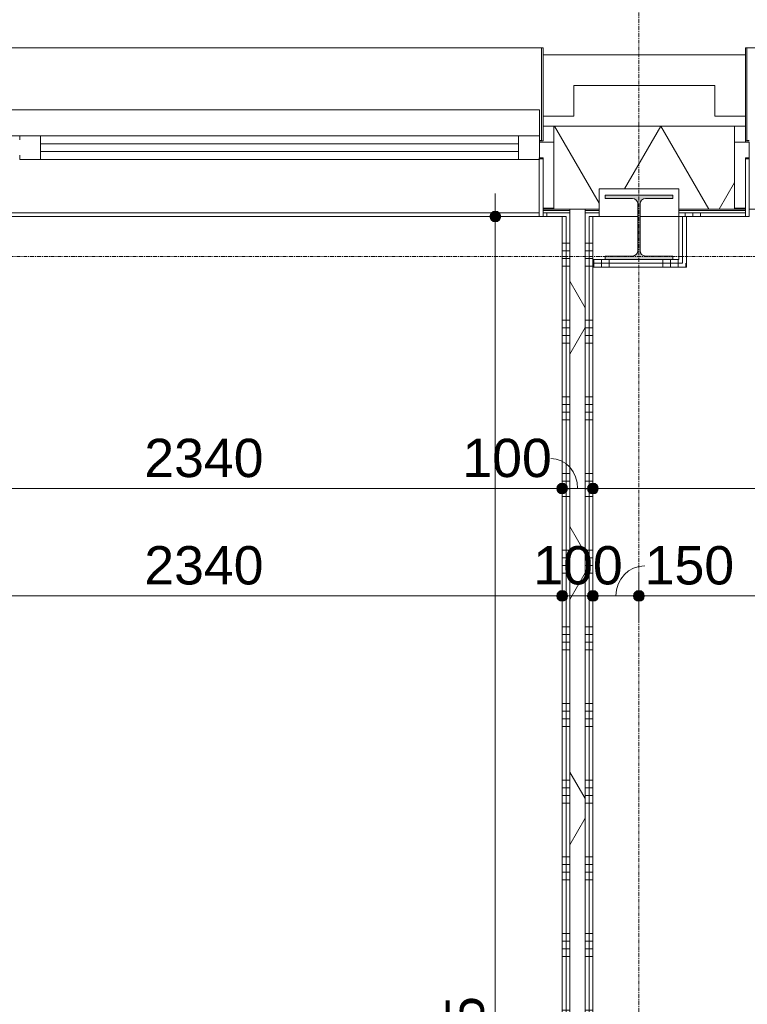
# Model space of a CAD drawing. Header units: millimetres. Extents: x 23523 to 72739, y 19604 to 59318.
# Tile 17 of 44: x 30409 to 32781, y 46162 to 49372. Entities that reach past the tile are written whole.
import ezdxf

# ---------------------------------------------------------------- set-up
doc = ezdxf.new("R2010")
doc.units = ezdxf.units.MM
doc.linetypes.add('stramien', pattern=[22.225, 12.7, -3.175, 3.175, -3.175])
doc.layers.add('00_Algemeen', color=7, linetype='Continuous', lineweight=9, true_color=0x00a600)
for name, color, linetype, lineweight in [('00_Algemeen-50', 7, 'Continuous', 9), ('22_Metselwerk', 7, 'Continuous', 18), ('25_Metaalconstructiewerk', 7, 'Continuous', 9), ('30_Kozijnen-ramen-deuren', 7, 'Continuous', 9), ('42_Dekvloeren en vloersystemen', 7, 'Continuous', 9)]:
    doc.layers.add(name, color=color, linetype=linetype, lineweight=lineweight)
doc.styles.add('Arial', font='arial.ttf', dxfattribs={"height": 125})
doc.dimstyles.new('00_AEE_maatvoering_2_5mm', dxfattribs={"dimscale": 304.8, "dimtxt": 127.532425, "dimasz": 0.459318, "dimexe": 0.246063, "dimexo": 0.0625, "dimgap": 0, "dimtad": 1, "dimdec": 0, "dimzin": 0, "dimdsep": 46, "dimtxsty": 'Arial', "dimblk1": 'DOTSMALL', "dimblk2": 'DOTSMALL', "dimsah": 1, "dimcen": 0.09, "dimdle": 0.246063, "dimazin": 0, "dimtfac": 1, "dimtdec": 4, "dimtix": 1, "dimtmove": 0, "dimatfit": 3, "dimfxl": 0.246063, "dimfxlon": 1, "dimtvp": 1, "dimtolj": 1, "dimtzin": 0, "dimarcsym": 2})
doc.dimstyles.new('00_AEE_maatvoering_2_5mm_1', dxfattribs={"dimscale": 304.8, "dimtxt": 127.532425, "dimasz": 0.459318, "dimexe": 0.246063, "dimexo": 0.0625, "dimgap": 0, "dimtad": 1, "dimdec": 0, "dimzin": 0, "dimdsep": 46, "dimtxsty": 'Arial', "dimblk1": 'DOTSMALL', "dimblk2": 'DOTSMALL', "dimsah": 1, "dimcen": 0.09, "dimdle": 0.246063, "dimazin": 0, "dimtfac": 1, "dimtdec": 4, "dimtix": 1, "dimtmove": 1, "dimatfit": 3, "dimfxl": 0.246063, "dimfxlon": 1, "dimtvp": 1, "dimtolj": 1, "dimtzin": 0, "dimarcsym": 2})
pattern_1 = [(1e-13, (32177.54, 45892.5), (-4e-13, 250), []), (1e-13, (32177.54, 45867.5), (-4e-13, 250), []), (1e-13, (32177.54, 45842.5), (-4e-13, 250), []), (1e-13, (32177.54, 45817.5), (-4e-13, 250), [])]
pattern_2 = [(270, (32330, 48590), (250, 2e-14), []), (270, (32305, 48590), (250, 2e-14), []), (270, (32280, 48590), (250, 2e-14), []), (270, (32255, 48590), (250, 2e-14), [])]

# ---------------------------------------------------------------- blocks, each defined once
blk = doc.blocks.new('Direct Shape - 2410-10368 v1 - IFC-model constructie _zonder onderbouw_ _MM21228_-1202449-02 tweede verdieping - B')
at = {"layer": '25_Metaalconstructiewerk'}
blk.add_hatch(color=256, dxfattribs=at).paths.add_polyline_path([(37910, 48590), (37910, 48601), (37821.5, 48601), (37808.8, 48606.3), (37803.5, 48619), (37803.5, 48771), (37808.8, 48783.7), (37821.5, 48789), (37910, 48789), (37910, 48800), (37690, 48800), (37690, 48789), (37778.5, 48789), (37791.2, 48783.7), (37796.5, 48771), (37796.5, 48619), (37791.2, 48606.3), (37778.5, 48601), (37690, 48601), (37690, 48590)])
for p, q in [((37910, 48800), (37690, 48800)), ((37690, 48800), (37690, 48789)), ((37910, 48789), (37910, 48800)), ((37690, 48789), (37778.5, 48789)), ((37796.5, 48771), (37796.5, 48619)), ((37803.5, 48619), (37803.5, 48771)), ((37821.5, 48789), (37910, 48789)), ((37778.5, 48601), (37690, 48601)), ((37690, 48601), (37690, 48590)), ((37910, 48601), (37821.5, 48601)), ((37910, 48590), (37910, 48601)), ((37690, 48590), (37910, 48590))]:
    blk.add_line(p, q, dxfattribs=at)
for centre, start, end in [((37778.5, 48771), 0, 90), ((37821.5, 48771), 90, 180), ((37778.5, 48619), 270, 0), ((37821.5, 48619), 180, 270)]:
    blk.add_arc(centre, 18, start, end, dxfattribs=at)
blk = doc.blocks.new('Direct Shape - NLRS_28_SC_TLB_kolom HEA_gen_AT_kolom_gen_HEA220_800336-1202450-02 tweede verdieping - B')
blk.add_blockref('Direct Shape - 2410-10368 v1 - IFC-model constructie _zonder onderbouw_ _MM21228_-1202449-02 tweede verdieping - B', (0, 0))
blk = doc.blocks.new('2410-10368 v1 - IFC-model constructie _zonder onderbouw_ _MM21228__ifc-1-02 tweede verdieping - B')
at = {"layer": '25_Metaalconstructiewerk', "lineweight": 9}
blk.add_blockref('Direct Shape - NLRS_28_SC_TLB_kolom HEA_gen_AT_kolom_gen_HEA220_800336-1202450-02 tweede verdieping - B', (0, 0), dxfattribs=at)
blk = doc.blocks.new('System Panel - 31_AEE_glas-5652274-02 tweede verdieping - B')
at = {"layer": '30_Kozijnen-ramen-deuren'}
for p, q in [((779, 12.5), (-779, 12.5)), ((-779, 12.5), (-779, -12.5)), ((779, -12.5), (779, 12.5)), ((-779, -12.5), (779, -12.5))]:
    blk.add_line(p, q, dxfattribs=at)
blk = doc.blocks.new('Rectangular Mullion - 21_AEE_aluminium_BxD_68x77mm-5675305-02 tweede verdieping - B')
at = {"layer": '30_Kozijnen-ramen-deuren'}
for p, q in [((-68, 38.5), (-68, -38.5)), ((0, -38.5), (0, 38.5)), ((-68, -38.5), (0, -38.5))]:
    blk.add_line(p, q, dxfattribs=at)
blk = doc.blocks.new('Rectangular Mullion - 21_AEE_aluminium_BxD_68x77mm-3659260-02 tweede verdieping - B')
at = {"layer": '30_Kozijnen-ramen-deuren'}
for p, q in [((-34, -38.5), (-34, 38.5)), ((34, 38.5), (34, 25)), ((34, -25), (34, -38.5)), ((34, -38.5), (-34, -38.5))]:
    blk.add_line(p, q, dxfattribs=at)
blk = doc.blocks.new('41_AEE_SA_Lekdorpel_40mm overstek - Lekdorpel-6559035-02 tweede verdieping - B')
at = {"layer": '30_Kozijnen-ramen-deuren'}
for p, q in [((-1620, 200), (-1620, 280.5)), ((-1608.1, 280.5), (-1620, 280.5)), ((-1615, -13.4), (-1615, 279.5)), ((-1615, 279.5), (-1608.1, 279.5)), ((1620, 280.5), (1608.1, 280.5)), ((1608.1, 279.5), (1615, 279.5)), ((1615, 279.5), (1615, -13.4)), ((1620, 280.5), (1620, 200)), ((1620, 0), (1620, -13.4)), ((-1620, -13.4), (-1620, 0)), ((-1620, -13.4), (-1620, -22.5)), ((-1620, -22.5), (-1615, -22.5)), ((-1615, -13.4), (-1615, -22.5)), ((-1615, -22.5), (1615, -22.5)), ((1615, -22.5), (1615, -13.4)), ((1615, -22.5), (1620, -22.5)), ((1620, -22.5), (1620, -13.4))]:
    blk.add_line(p, q, dxfattribs=at)
blk = doc.blocks.new('AEE_SA_Dagkant_interieur - Dagkant Interieur-6559036-02 tweede verdieping - B')
at = {"layer": '30_Kozijnen-ramen-deuren', "lineweight": 18}
for p, q in [((-1607.6, 527), (-1620.1, 527)), ((-1620.1, 527), (-1620.1, 335.6)), ((-1607.6, 335.6), (-1607.6, 527)), ((1620.1, 527), (1607.6, 527)), ((1607.6, 527), (1607.6, 335.6)), ((1620.1, 335.6), (1620.1, 527)), ((-1620.1, 335.6), (-1607.6, 335.6)), ((1607.6, 335.6), (1620.1, 335.6))]:
    blk.add_line(p, q, dxfattribs=at)
blk = doc.blocks.new('31_AEE_SA_Stelkozijn - Specials A-8332524-02 tweede verdieping - B')
at = {"layer": '30_Kozijnen-ramen-deuren', "lineweight": 18}
for p, q in [((-960.1, 502.5), (-995, 502.5)), ((-995, 502.5), (-995, 284.5)), ((-960.1, 338.5), (-960.1, 502.5)), ((995, 502.5), (960.1, 502.5)), ((960.1, 502.5), (960.1, 338.5)), ((995, 284.5), (995, 502.5)), ((-948.1, 338.5), (-960.1, 338.5)), ((-948.1, 284.5), (-948.1, 338.5)), ((960.1, 338.5), (948.1, 338.5)), ((948.1, 338.5), (948.1, 284.5)), ((-995, 284.5), (-948.1, 284.5)), ((948.1, 284.5), (995, 284.5))]:
    blk.add_line(p, q, dxfattribs=at)
at = {"layer": '30_Kozijnen-ramen-deuren'}
blk.add_line((-947.6, 502.5), (947.6, 502.5), dxfattribs=at)
blk = doc.blocks.new('41_AEE_SA_Lekdorpel_40mm overstek - Lekdorpel-8332526-02 tweede verdieping - B')
at = {"layer": '30_Kozijnen-ramen-deuren'}
for p, q in [((-960, 200), (-960, 280.5)), ((-947.9, 280.5), (-960, 280.5)), ((-955, -13.4), (-955, 279.5)), ((-955, 279.5), (-947.9, 279.5)), ((960, 280.5), (947.6, 280.5)), ((947.6, 279.5), (955, 279.5)), ((955, 279.5), (955, -13.4)), ((960, 280.5), (960, 200)), ((960, 0), (960, -13.4)), ((-960, -13.4), (-960, 0)), ((-960, -13.4), (-960, -22.5)), ((-960, -22.5), (-955, -22.5)), ((-955, -13.4), (-955, -22.5)), ((-955, -22.5), (955, -22.5)), ((955, -22.5), (955, -13.4)), ((955, -22.5), (960, -22.5)), ((960, -22.5), (960, -13.4))]:
    blk.add_line(p, q, dxfattribs=at)
blk = doc.blocks.new('AEE_SA_Dagkant_interieur - Dagkant Interieur-8332527-02 tweede verdieping - B')
at = {"layer": '30_Kozijnen-ramen-deuren', "lineweight": 18}
for p, q in [((-947.6, 527), (-960.1, 527)), ((-960.1, 527), (-960.1, 335.6)), ((-947.6, 335.6), (-947.6, 527)), ((960.1, 527), (947.6, 527)), ((947.6, 527), (947.6, 335.6)), ((960.1, 335.6), (960.1, 527)), ((-960.1, 335.6), (-947.6, 335.6)), ((947.6, 335.6), (960.1, 335.6))]:
    blk.add_line(p, q, dxfattribs=at)
blk = doc.blocks.new('AEE_Zonnescherm9 - AEE_Zonnescherm-6441942-02 tweede verdieping - B')
at = {"layer": '30_Kozijnen-ramen-deuren'}
for p, q in [((23459.3, 54490.2), (26675.5, 54490.2)), ((23459.3, 54490.2), (23459.3, 54405.2)), ((26675.5, 54490.2), (26675.5, 54405.2)), ((26675.5, 54405.2), (23459.3, 54405.2))]:
    blk.add_line(p, q, dxfattribs=at)
blk = doc.blocks.new('DIMBLOCK18-02 tweede verdieping - B')
at = {"layer": '00_Algemeen-50', "transparency": 16777216}
h = blk.add_hatch(color=256, dxfattribs=at)
edge = h.paths.add_edge_path()
edge.add_arc((29837.5, 47843.2), 17.5, 0, 360)
h = blk.add_hatch(color=256, dxfattribs=at)
edge = h.paths.add_edge_path()
edge.add_arc((32177.5, 47843.2), 17.5, 0, 360)
for p, q in [((29837.5, 47843.2), (29837.5, 47918.2)), ((32177.5, 47843.2), (32177.5, 47918.2)), ((29837.5, 47843.2), (32177.5, 47843.2)), ((29837.5, 47843.2), (29837.5, 47768.2)), ((32177.5, 47843.2), (32177.5, 47768.2))]:
    blk.add_line(p, q, dxfattribs=at)
for centre in [(29837.5, 47843.2), (32177.5, 47843.2)]:
    blk.add_circle(centre, 17.5, dxfattribs=at)
at = {"layer": '00_Algemeen-50', "color": 0, "transparency": 16777216, "insert": (30815.3, 48005.5), "char_height": 125, "width": 461.471, "attachment_point": 1, "line_spacing_factor": 0.941778, "style": 'Arial'}
blk.add_mtext('2340', dxfattribs=at)
blk = doc.blocks.new('_DotSmall')
at = {"color": 0, "linetype": 'ByBlock', "const_width": 0.5}
blk.add_lwpolyline([(-0.0625, 0, 1), (0.0625, 0, 1)], format="xyb", close=True, dxfattribs=at)
blk = doc.blocks.new('DIMBLOCK19-02 tweede verdieping - B')
at = {"layer": '00_Algemeen-50', "transparency": 16777216}
h = blk.add_hatch(color=256, dxfattribs=at)
edge = h.paths.add_edge_path()
edge.add_arc((32177.5, 47843.2), 17.5, 0, 360)
h = blk.add_hatch(color=256, dxfattribs=at)
edge = h.paths.add_edge_path()
edge.add_arc((32277.5, 47843.2), 17.5, 0, 360)
for p, q in [((32177.5, 47843.2), (32177.5, 47918.2)), ((32277.5, 47843.2), (32277.5, 47918.2)), ((32177.5, 47843.2), (32277.5, 47843.2)), ((32177.5, 47843.2), (32177.5, 47768.2)), ((32277.5, 47843.2), (32277.5, 47768.2))]:
    blk.add_line(p, q, dxfattribs=at)
for centre in [(32177.5, 47843.2), (32277.5, 47843.2)]:
    blk.add_circle(centre, 17.5, dxfattribs=at)
blk.add_ellipse((32140.5, 47843.2), major_axis=(0, 98.1), ratio=0.887086, start_param=4.712389, end_param=6.283185, dxfattribs=at)
at = {"layer": '00_Algemeen-50', "color": 0, "transparency": 16777216, "insert": (31852.1, 48005.5), "char_height": 125, "width": 346.103, "attachment_point": 1, "line_spacing_factor": 0.941778, "style": 'Arial'}
blk.add_mtext('100', dxfattribs=at)
blk = doc.blocks.new('DIMBLOCK20-02 tweede verdieping - B')
at = {"layer": '00_Algemeen-50', "transparency": 16777216}
h = blk.add_hatch(color=256, dxfattribs=at)
edge = h.paths.add_edge_path()
edge.add_arc((32277.5, 47843.2), 17.5, 0, 360)
h = blk.add_hatch(color=256, dxfattribs=at)
edge = h.paths.add_edge_path()
edge.add_arc((35177.5, 47843.2), 17.5, 0, 360)
for p, q in [((32277.5, 47843.2), (32277.5, 47918.2)), ((35177.5, 47843.2), (35177.5, 47918.2)), ((32277.5, 47843.2), (35177.5, 47843.2)), ((32277.5, 47843.2), (32277.5, 47768.2)), ((35177.5, 47843.2), (35177.5, 47768.2))]:
    blk.add_line(p, q, dxfattribs=at)
for centre in [(32277.5, 47843.2), (35177.5, 47843.2)]:
    blk.add_circle(centre, 17.5, dxfattribs=at)
at = {"layer": '00_Algemeen-50', "color": 0, "transparency": 16777216, "insert": (33535.3, 48005.5), "char_height": 125, "width": 461.471, "attachment_point": 1, "line_spacing_factor": 0.941778, "style": 'Arial'}
blk.add_mtext('2900', dxfattribs=at)
blk = doc.blocks.new('DIMBLOCK50-02 tweede verdieping - B')
at = {"layer": '00_Algemeen-50', "transparency": 16777216}
h = blk.add_hatch(color=256, dxfattribs=at)
edge = h.paths.add_edge_path()
edge.add_arc((31959.4, 48730), 17.5, 0, 360)
h = blk.add_hatch(color=256, dxfattribs=at)
edge = h.paths.add_edge_path()
edge.add_arc((31959.4, 43255), 17.5, 0, 360)
for p, q in [((31959.4, 48805), (31959.4, 43255)), ((31959.4, 48730), (31884.4, 48730)), ((31959.4, 48730), (32034.4, 48730)), ((31959.4, 43255), (31884.4, 43255)), ((31959.4, 43255), (32034.4, 43255))]:
    blk.add_line(p, q, dxfattribs=at)
for centre in [(31959.4, 48730), (31959.4, 43255)]:
    blk.add_circle(centre, 17.5, dxfattribs=at)
at = {"layer": '00_Algemeen-50', "color": 0, "transparency": 16777216, "insert": (31797.2, 45800.2), "char_height": 125, "width": 461.471, "attachment_point": 1, "rotation": 90, "line_spacing_factor": 0.941778, "style": 'Arial'}
blk.add_mtext('5475', dxfattribs=at)
blk = doc.blocks.new('DIMBLOCK117-02 tweede verdieping - B')
at = {"layer": '00_Algemeen-50', "transparency": 16777216}
h = blk.add_hatch(color=256, dxfattribs=at)
edge = h.paths.add_edge_path()
edge.add_arc((29837.5, 47493.2), 17.5, 0, 360)
h = blk.add_hatch(color=256, dxfattribs=at)
edge = h.paths.add_edge_path()
edge.add_arc((32177.5, 47493.2), 17.5, 0, 360)
for p, q in [((29837.5, 47493.2), (29837.5, 47568.2)), ((32177.5, 47493.2), (32177.5, 47568.2)), ((29837.5, 47493.2), (32177.5, 47493.2)), ((29837.5, 47493.2), (29837.5, 47418.2)), ((32177.5, 47493.2), (32177.5, 47418.2))]:
    blk.add_line(p, q, dxfattribs=at)
for centre in [(29837.5, 47493.2), (32177.5, 47493.2)]:
    blk.add_circle(centre, 17.5, dxfattribs=at)
at = {"layer": '00_Algemeen-50', "color": 0, "transparency": 16777216, "insert": (30815.3, 47655.5), "char_height": 125, "width": 461.471, "attachment_point": 1, "line_spacing_factor": 0.941778, "style": 'Arial'}
blk.add_mtext('2340', dxfattribs=at)
blk = doc.blocks.new('DIMBLOCK118-02 tweede verdieping - B')
at = {"layer": '00_Algemeen-50', "transparency": 16777216}
h = blk.add_hatch(color=256, dxfattribs=at)
edge = h.paths.add_edge_path()
edge.add_arc((32177.5, 47493.2), 17.5, 0, 360)
h = blk.add_hatch(color=256, dxfattribs=at)
edge = h.paths.add_edge_path()
edge.add_arc((32277.5, 47493.2), 17.5, 0, 360)
for p, q in [((32177.5, 47493.2), (32177.5, 47568.2)), ((32277.5, 47493.2), (32277.5, 47568.2)), ((32177.5, 47493.2), (32277.5, 47493.2)), ((32177.5, 47493.2), (32177.5, 47418.2)), ((32277.5, 47493.2), (32277.5, 47418.2))]:
    blk.add_line(p, q, dxfattribs=at)
for centre in [(32177.5, 47493.2), (32277.5, 47493.2)]:
    blk.add_circle(centre, 17.5, dxfattribs=at)
at = {"layer": '00_Algemeen-50', "color": 0, "transparency": 16777216, "insert": (32083.3, 47655.5), "char_height": 125, "width": 346.103, "attachment_point": 1, "line_spacing_factor": 0.941778, "style": 'Arial'}
blk.add_mtext('100', dxfattribs=at)
blk = doc.blocks.new('DIMBLOCK119-02 tweede verdieping - B')
at = {"layer": '00_Algemeen-50', "transparency": 16777216}
h = blk.add_hatch(color=256, dxfattribs=at)
edge = h.paths.add_edge_path()
edge.add_arc((32277.5, 47493.2), 17.5, 0, 360)
h = blk.add_hatch(color=256, dxfattribs=at)
edge = h.paths.add_edge_path()
edge.add_arc((32427.5, 47493.2), 17.5, 0, 360)
for p, q in [((32277.5, 47493.2), (32277.5, 47568.2)), ((32427.5, 47493.2), (32427.5, 47568.2)), ((32277.5, 47493.2), (32427.5, 47493.2)), ((32277.5, 47493.2), (32277.5, 47418.2)), ((32427.5, 47493.2), (32427.5, 47418.2))]:
    blk.add_line(p, q, dxfattribs=at)
for centre in [(32277.5, 47493.2), (32427.5, 47493.2)]:
    blk.add_circle(centre, 17.5, dxfattribs=at)
blk.add_ellipse((32446.4, 47493.2), major_axis=(0, 98.1), ratio=0.956208, start_param=0, end_param=1.570796, dxfattribs=at)
at = {"layer": '00_Algemeen-50', "color": 0, "transparency": 16777216, "insert": (32446.4, 47655.5), "char_height": 125, "width": 346.103, "attachment_point": 1, "line_spacing_factor": 0.941778, "style": 'Arial'}
blk.add_mtext('150', dxfattribs=at)
blk = doc.blocks.new('DIMBLOCK120-02 tweede verdieping - B')
at = {"layer": '00_Algemeen-50', "transparency": 16777216}
h = blk.add_hatch(color=256, dxfattribs=at)
edge = h.paths.add_edge_path()
edge.add_arc((32427.5, 47493.2), 17.5, 0, 360)
h = blk.add_hatch(color=256, dxfattribs=at)
edge = h.paths.add_edge_path()
edge.add_arc((35177.5, 47493.2), 17.5, 0, 360)
for p, q in [((32427.5, 47493.2), (32427.5, 47568.2)), ((35177.5, 47493.2), (35177.5, 47568.2)), ((32427.5, 47493.2), (35177.5, 47493.2)), ((32427.5, 47493.2), (32427.5, 47418.2)), ((35177.5, 47493.2), (35177.5, 47418.2))]:
    blk.add_line(p, q, dxfattribs=at)
for centre in [(32427.5, 47493.2), (35177.5, 47493.2)]:
    blk.add_circle(centre, 17.5, dxfattribs=at)
at = {"layer": '00_Algemeen-50', "color": 0, "transparency": 16777216, "insert": (33610.3, 47655.5), "char_height": 125, "width": 461.471, "attachment_point": 1, "line_spacing_factor": 0.941778, "style": 'Arial'}
blk.add_mtext('2750', dxfattribs=at)

msp = doc.modelspace()

# ---------------------------------------------------------------- hatches: boundary and pattern name
at = {"layer": '22_Metselwerk', "lineweight": 9}
h = msp.add_hatch(dxfattribs=at)
h.set_pattern_fill('FP_78', color=256, angle=60, style=0, pattern_type=2)
h.set_pattern_definition([(240, (29727.54, 49024.5), (259.8076, -150), []), (300, (29727.54, 49024.5), (259.8076, 150), [])])
h.paths.add_polyline_path([(26462.7, 48754.5), (26897.5, 48754.5), (26897.5, 48820), (27157.5, 48820), (27157.5, 48754.5), (28587.5, 48754.5), (28587.5, 48820), (28839.9, 48820), (28839.9, 49024.5), (26462.7, 49024.5), (26462.7, 48885)])
h.paths.add_polyline_path([(28847.5, 48754.5), (28874.9, 48754.5), (28874.9, 48757.5), (28847.5, 48757.5)])
h.paths.add_polyline_path([(32114.9, 48754.5), (32297.5, 48754.5), (32297.5, 48820), (32557.5, 48820), (32557.5, 48754.5), (32774.5, 48754.5), (32774.5, 48757.5), (32739.5, 48757.5), (32739.5, 49024.5), (32150, 49024.5), (32150, 48757.5), (32114.9, 48757.5)])
h.paths.add_polyline_path([(34694.5, 48754.5), (34997.5, 48754.5), (34997.5, 48820), (35257.5, 48820), (35257.5, 48754.5), (35354.6, 48754.5), (35354.6, 48757.5), (35319.6, 48757.5), (35319.6, 49024.5), (34729.5, 49024.5), (34729.5, 48757.5), (34694.5, 48757.5)])
h.paths.add_polyline_path([(37274.6, 48754.5), (37607.5, 48754.5), (37607.5, 48820), (38047.5, 48820), (38047.5, 48754.5), (38185, 48754.5), (38185, 48972.5), (38037.5, 48972.5), (38037.5, 49024.5), (37309.6, 49024.5), (37309.6, 48757.5), (37274.6, 48757.5)])
h.paths.add_polyline_path([(39270, 48754.5), (39985, 48754.5), (39985, 48972.5), (39837.5, 48972.5), (39837.5, 49024.5), (39417.5, 49024.5), (39417.5, 48972.5), (39270, 48972.5), (39270, 48885)])
h.paths.add_polyline_path([(41070, 48754.5), (41785, 48754.5), (41785, 48972.5), (41637.5, 48972.5), (41637.5, 49024.5), (41217.5, 49024.5), (41217.5, 48972.5), (41070, 48972.5), (41070, 48885)])
h.paths.add_polyline_path([(43007.5, 48754.5), (43007.5, 48820), (43447.5, 48820), (43447.5, 48754.5), (43585, 48754.5), (43585, 48972.5), (43437.5, 48972.5), (43437.5, 49024.5), (43017.5, 49024.5), (43017.5, 48972.5), (42870, 48972.5), (42870, 48754.5)])
h.paths.add_polyline_path([(44670, 48754.5), (45385, 48754.5), (45385, 48972.5), (45237.5, 48972.5), (45237.5, 49024.5), (44817.5, 49024.5), (44817.5, 48972.5), (44670, 48972.5), (44670, 48885)])
h.paths.add_polyline_path([(46470, 48754.5), (47185, 48754.5), (47185, 48972.5), (47037.5, 48972.5), (47037.5, 49024.5), (46617.5, 49024.5), (46617.5, 48972.5), (46470, 48972.5), (46470, 48885)])
h.paths.add_polyline_path([(48270, 48754.5), (48407.5, 48754.5), (48407.5, 48820), (48847.5, 48820), (48847.5, 48754.5), (48985, 48754.5), (48985, 48972.5), (48837.5, 48972.5), (48837.5, 49024.5), (48417.5, 49024.5), (48417.5, 48972.5), (48270, 48972.5), (48270, 48885)])
h.paths.add_polyline_path([(50070, 48754.5), (50785, 48754.5), (50785, 48972.5), (50637.5, 48972.5), (50637.5, 49024.5), (50217.5, 49024.5), (50217.5, 48972.5), (50070, 48972.5), (50070, 48885)])
h.paths.add_polyline_path([(51870, 48754.5), (52585, 48754.5), (52585, 48972.5), (52437.5, 48972.5), (52437.5, 49024.5), (52017.5, 49024.5), (52017.5, 48972.5), (51870, 48972.5), (51870, 48885)])
h.paths.add_polyline_path([(53670, 48754.5), (53807.5, 48754.5), (53807.5, 48820), (54247.5, 48820), (54247.5, 48754.5), (54385, 48754.5), (54385, 48972.5), (54237.5, 48972.5), (54237.5, 49024.5), (53817.5, 49024.5), (53817.5, 48972.5), (53670, 48972.5), (53670, 48885)])
h.paths.add_polyline_path([(55470, 48754.5), (56185, 48754.5), (56185, 48972.5), (56037.5, 48972.5), (56037.5, 49024.5), (55617.5, 49024.5), (55617.5, 48972.5), (55470, 48972.5), (55470, 48885)])
h.paths.add_polyline_path([(57270, 48754.5), (57985, 48754.5), (57985, 48972.5), (57837.5, 48972.5), (57837.5, 49024.5), (57417.5, 49024.5), (57417.5, 48972.5), (57270, 48972.5), (57270, 48885)])
h.paths.add_polyline_path([(59070, 48754.5), (59207.5, 48754.5), (59207.5, 48820), (59647.5, 48820), (59647.5, 48754.5), (59785, 48754.5), (59784.8, 48972.5), (59637.5, 48972.5), (59637.5, 49024.5), (59217.5, 49024.5), (59217.5, 48972.5), (59070, 48972.5), (59070, 48885)])
h.paths.add_polyline_path([(60870, 48754.5), (64607.5, 48754.5), (64607.5, 48820), (64982, 48820), (64982, 49024.5), (61017.5, 49024.5), (61017.5, 48972.5), (60870, 48972.5), (60870, 48885)])
h = msp.add_hatch(dxfattribs=at)
h.set_pattern_fill('FP_80', color=256, style=0, pattern_type=2)
h.set_pattern_definition([(180, (29727.544, 49024.5), (-1e-13, -25), [])])
h.paths.add_polyline_path([(26462.7, 48742.5), (26897.5, 48742.5), (26897.5, 48754.5), (26462.7, 48754.5)])
h.paths.add_polyline_path([(27157.5, 48742.5), (28587.5, 48742.5), (28587.5, 48754.5), (27157.5, 48754.5)])
h.paths.add_polyline_path([(28874.9, 48742.5), (28874.9, 48754.5), (28847.5, 48754.5), (28847.5, 48742.5)])
h.paths.add_polyline_path([(32114.9, 48742.5), (32202.5, 48742.5), (32202.5, 48754.5), (32114.9, 48754.5)])
h.paths.add_polyline_path([(32297.5, 48742.5), (32297.5, 48754.5), (32252.5, 48754.5), (32252.5, 48742.5)])
h.paths.add_polyline_path([(32557.5, 48742.5), (32774.5, 48742.5), (32774.5, 48754.5), (32557.5, 48754.5)])
h.paths.add_polyline_path([(34694.5, 48742.5), (34997.5, 48742.5), (34997.5, 48754.5), (34694.5, 48754.5)])
h.paths.add_polyline_path([(35354.6, 48742.5), (35354.6, 48754.5), (35257.5, 48754.5), (35257.5, 48742.5), (35293.5, 48742.5)])
h.paths.add_polyline_path([(37274.6, 48742.5), (37607.5, 48742.5), (37607.5, 48754.5), (37274.6, 48754.5)])
h.paths.add_polyline_path([(38047.5, 48742.5), (38185, 48742.5), (38185, 48754.5), (38047.5, 48754.5)])
h.paths.add_polyline_path([(39270, 48742.5), (39985, 48742.5), (39985, 48754.5), (39270, 48754.5)])
h.paths.add_polyline_path([(41070, 48742.5), (41785, 48742.5), (41785, 48754.5), (41070, 48754.5)])
h.paths.add_polyline_path([(42870, 48742.5), (43007.5, 48742.5), (43007.5, 48754.5), (42870, 48754.5)])
h.paths.add_polyline_path([(43447.5, 48742.5), (43585, 48742.5), (43585, 48754.5), (43447.5, 48754.5)])
h.paths.add_polyline_path([(44670, 48742.5), (45385, 48742.5), (45385, 48754.5), (44670, 48754.5)])
h.paths.add_polyline_path([(46470, 48742.5), (47185, 48742.5), (47185, 48754.5), (46470, 48754.5)])
h.paths.add_polyline_path([(48407.5, 48742.5), (48407.5, 48754.5), (48270, 48754.5), (48270, 48742.5)])
h.paths.add_polyline_path([(48847.5, 48742.5), (48985, 48742.5), (48985, 48754.5), (48847.5, 48754.5)])
h.paths.add_polyline_path([(50070, 48742.5), (50785, 48742.5), (50785, 48754.5), (50070, 48754.5)])
h.paths.add_polyline_path([(51870, 48742.5), (52585, 48742.5), (52585, 48754.5), (51870, 48754.5)])
h.paths.add_polyline_path([(53670, 48742.5), (53807.5, 48742.5), (53807.5, 48754.5), (53670, 48754.5)])
h.paths.add_polyline_path([(54247.5, 48742.5), (54385, 48742.5), (54385, 48754.5), (54247.5, 48754.5)])
h.paths.add_polyline_path([(55470, 48742.5), (56185, 48742.5), (56185, 48754.5), (55470, 48754.5)])
h.paths.add_polyline_path([(57270, 48742.5), (57985, 48742.5), (57985, 48754.5), (57270, 48754.5)])
h.paths.add_polyline_path([(59070, 48742.5), (59207.5, 48742.5), (59207.5, 48754.5), (59070, 48754.5)])
h.paths.add_polyline_path([(59647.5, 48742.5), (59785, 48742.5), (59785, 48754.5), (59647.5, 48754.5)])
h.paths.add_polyline_path([(60870, 48742.5), (64607.5, 48742.5), (64607.5, 48754.5), (60870, 48754.5)])
h = msp.add_hatch(dxfattribs=at)
h.set_pattern_fill('FP_79', color=256, angle=90, style=0, pattern_type=2)
h.set_pattern_definition([(270, (29627.54, 49024.5), (250, -1e-12), []), (270, (29602.54, 49024.5), (250, -1e-12), []), (270, (29577.54, 49024.5), (250, -1e-12), []), (270, (29552.54, 49024.5), (250, -1e-12), [])])
h.paths.add_polyline_path([(26462.7, 48730), (26897.5, 48730), (26897.5, 48742.5), (26462.7, 48742.5)])
h.paths.add_polyline_path([(27157.5, 48730), (28587.5, 48730), (28587.5, 48742.5), (27157.5, 48742.5)])
h.paths.add_polyline_path([(28847.5, 48730), (28874.9, 48730), (28874.9, 48742.5), (28847.5, 48742.5)])
h.paths.add_polyline_path([(32177.5, 48730), (32202.5, 48730), (32202.5, 48742.5), (32114.9, 48742.5), (32114.9, 48730)])
h.paths.add_polyline_path([(32297.5, 48730), (32297.5, 48742.5), (32252.5, 48742.5), (32252.5, 48730), (32277.5, 48730)])
h.paths.add_polyline_path([(32557.5, 48730), (32774.5, 48730), (32774.5, 48742.5), (32557.5, 48742.5)])
h.paths.add_polyline_path([(34694.5, 48730), (34997.5, 48730), (34997.5, 48742.5), (34694.5, 48742.5)])
h.paths.add_polyline_path([(35257.5, 48730), (35354.6, 48730), (35354.6, 48742.5), (35257.5, 48742.5)])
h.paths.add_polyline_path([(37274.6, 48730), (37607.5, 48730), (37607.5, 48742.5), (37274.6, 48742.5)])
h.paths.add_polyline_path([(38047.5, 48730), (38185, 48730), (38185, 48742.5), (38047.5, 48742.5)])
h.paths.add_polyline_path([(39270, 48730), (39985, 48730), (39985, 48742.5), (39270, 48742.5)])
h.paths.add_polyline_path([(41070, 48730), (41785, 48730), (41785, 48742.5), (41070, 48742.5)])
h.paths.add_polyline_path([(43007.5, 48730), (43007.5, 48742.5), (42870, 48742.5), (42870, 48730)])
h.paths.add_polyline_path([(43447.5, 48730), (43585, 48730), (43585, 48742.5), (43447.5, 48742.5)])
h.paths.add_polyline_path([(44670, 48730), (45385, 48730), (45385, 48742.5), (44670, 48742.5)])
h.paths.add_polyline_path([(46470, 48730), (47185, 48730), (47185, 48742.5), (46470, 48742.5)])
h.paths.add_polyline_path([(48407.5, 48730), (48407.5, 48742.5), (48270, 48742.5), (48270, 48730)])
h.paths.add_polyline_path([(48847.5, 48730), (48985, 48730), (48985, 48742.5), (48847.5, 48742.5)])
h.paths.add_polyline_path([(50070, 48730), (50785, 48730), (50785, 48742.5), (50070, 48742.5)])
h.paths.add_polyline_path([(51870, 48730), (52585, 48730), (52585, 48742.5), (51870, 48742.5)])
h.paths.add_polyline_path([(53670, 48730), (53807.5, 48730), (53807.5, 48742.5), (53670, 48742.5)])
h.paths.add_polyline_path([(54247.5, 48730), (54385, 48730), (54385, 48742.5), (54247.5, 48742.5)])
h.paths.add_polyline_path([(55470, 48730), (56185, 48730), (56185, 48742.5), (55470, 48742.5)])
h.paths.add_polyline_path([(57270, 48730), (57985, 48730), (57985, 48742.5), (57270, 48742.5)])
h.paths.add_polyline_path([(59070, 48730), (59207.5, 48730), (59207.5, 48742.5), (59070, 48742.5)])
h.paths.add_polyline_path([(59785, 48730), (59785, 48742.5), (59647.5, 48742.5), (59647.5, 48730)])
h.paths.add_polyline_path([(60870, 48730), (64607.5, 48730), (64607.5, 48742.5), (60870, 48742.5)])
h = msp.add_hatch(dxfattribs=at)
h.set_pattern_fill('FP_39', color=256, angle=90, style=0, pattern_type=2)
h.set_pattern_definition(pattern_1)
h.paths.add_polyline_path([(32177.5, 43255), (32190, 43255), (32190, 48730), (32177.5, 48730), (32177.5, 44307.9)])
h = msp.add_hatch(dxfattribs=at)
h.set_pattern_fill('FP_39', color=256, angle=90, style=0, pattern_type=2)
h.set_pattern_definition(pattern_1)
h.paths.add_polyline_path([(32190, 43255), (32202.5, 43255), (32202.5, 48730), (32190, 48730), (32190, 44307.9)])
h = msp.add_hatch(dxfattribs=at)
h.set_pattern_fill('FP_11', color=256, angle=60, style=0, pattern_type=2)
h.set_pattern_definition([(60, (-5372.46, 0), (-346.4102, 200), []), (120, (-5372.46, 0), (-346.4102, -200), [])])
h.paths.add_polyline_path([(32252.5, 43230), (32252.5, 48754.5), (32202.5, 48754.5), (32202.5, 43230)])
h = msp.add_hatch(dxfattribs=at)
h.set_pattern_fill('FP_39', color=256, angle=90, style=0, pattern_type=2)
h.set_pattern_definition(pattern_1)
h.paths.add_polyline_path([(32252.5, 43255), (32265, 43255), (32265, 48730), (32252.5, 48730), (32252.5, 44307.9)])
h = msp.add_hatch(dxfattribs=at)
h.set_pattern_fill('FP_39', color=256, angle=90, style=0, pattern_type=2)
h.set_pattern_definition(pattern_1)
h.paths.add_polyline_path([(32265, 43255), (32277.5, 43255), (32277.5, 48730), (32265, 48730), (32265, 44307.9)])
h = msp.add_hatch(dxfattribs=at)
h.set_pattern_fill('FP_154', color=256, angle=-270, style=0, pattern_type=2)
h.set_pattern_definition(pattern_2)
h.paths.add_polyline_path([(32277.5, 48577.5), (32570, 48577.5), (32570, 48590), (32277.5, 48590)])
h = msp.add_hatch(dxfattribs=at)
h.set_pattern_fill('FP_154', color=256, angle=-270, style=0, pattern_type=2)
h.set_pattern_definition(pattern_2)
h.paths.add_polyline_path([(32314.8, 48565), (32582.5, 48565), (32582.5, 48577.5), (32277.5, 48577.5), (32277.5, 48565)])

# ---------------------------------------------------------------- linework, layer by layer
at = {"layer": '00_Algemeen', "color": 150, "linetype": 'stramien', "true_color": 0x0080ff}
for p, q in [((32427.5, 20667.9), (32427.5, 59018.3)), ((72439, 48600), (23823.4, 48600))]:
    msp.add_line(p, q, dxfattribs=at)
at = {"layer": '22_Metselwerk'}
for p, q in [((32774.5, 49257), (32114.9, 49257)), ((32114.9, 49257), (32114.9, 49057)), ((32774.5, 49057), (32774.5, 49257)), ((32214.9, 49157), (32674.5, 49157)), ((32214.9, 49057), (32214.9, 49157)), ((32674.5, 49157), (32674.5, 49057)), ((32114.9, 49057), (32214.9, 49057)), ((32674.5, 49057), (32774.5, 49057)), ((32739.5, 49024.5), (32150, 49024.5)), ((32150, 49024.5), (32150, 48757.5)), ((32739.5, 48757.5), (32739.5, 49024.5)), ((32297.5, 48754.5), (32297.5, 48820)), ((32297.5, 48820), (32557.5, 48820)), ((32557.5, 48820), (32557.5, 48754.5)), ((32150, 48757.5), (32114.9, 48757.5)), ((32114.9, 48757.5), (32114.9, 48754.5)), ((32774.5, 48757.5), (32739.5, 48757.5)), ((32774.5, 48754.5), (32774.5, 48757.5)), ((32114.9, 48754.5), (32202.5, 48754.5)), ((32202.5, 48754.5), (32202.5, 43242.5)), ((32252.5, 48754.5), (32252.5, 43242.5)), ((32252.5, 48754.5), (32297.5, 48754.5)), ((32557.5, 48754.5), (32774.5, 48754.5))]:
    msp.add_line(p, q, dxfattribs=at)
at = {"layer": '22_Metselwerk', "lineweight": 9}
for p, q in [((32739.5, 49024.5), (32774.5, 49024.5)), ((32774.5, 48976.5), (32774.5, 48972.5)), ((32114.9, 48754.5), (32114.9, 48730)), ((32114.9, 48742.5), (32202.5, 48742.5)), ((32114.9, 48730), (32190, 48730)), ((32177.5, 48730), (32177.5, 43255)), ((32190, 48730), (32190, 43255)), ((32202.5, 48754.5), (32252.5, 48754.5)), ((32252.5, 48742.5), (32297.5, 48742.5)), ((32265, 48730), (32265, 43255)), ((32265, 48730), (32297.5, 48730)), ((32277.5, 43242.5), (32277.5, 48730)), ((32297.5, 48730), (32297.5, 48754.5)), ((32557.5, 48754.5), (32557.5, 48730)), ((32557.5, 48742.5), (32774.5, 48742.5)), ((32774.5, 48730), (32557.5, 48730)), ((32557.5, 48730), (32557.5, 48590)), ((32570, 48730), (32570, 48577.5)), ((32582.5, 48565), (32582.5, 48730)), ((32774.5, 48730), (32774.5, 48754.5)), ((32557.5, 48590), (32277.5, 48590)), ((32570, 48577.5), (32277.5, 48577.5)), ((32277.5, 48565), (32582.5, 48565))]:
    msp.add_line(p, q, dxfattribs=at)
at = {"layer": '30_Kozijnen-ramen-deuren'}
for p, q in [((32114.9, 49024.5), (32149.9, 49024.5)), ((32149.9, 48972.5), (32103, 48972.5)), ((32103, 48972.5), (32103, 48918.5)), ((32149.9, 48754.5), (32149.9, 48972.5)), ((32103, 48918.5), (32115, 48918.5)), ((32115, 48918.5), (32115, 48754.5)), ((30477, 48916), (32035, 48916)), ((32102.5, 48742.5), (29837.5, 48742.5)), ((32115, 48754.5), (32149.9, 48754.5))]:
    msp.add_line(p, q, dxfattribs=at)
at = {"layer": '42_Dekvloeren en vloersystemen'}
for p, q in [((32102.5, 48730), (29837.5, 48730)), ((32424, 48730), (32297.5, 48730)), ((32557.5, 48730), (32431, 48730))]:
    msp.add_line(p, q, dxfattribs=at)

# ---------------------------------------------------------------- block references
at = {"lineweight": 5}
msp.add_blockref('2410-10368 v1 - IFC-model constructie _zonder onderbouw_ _MM21228__ifc-1-02 tweede verdieping - B', (-5372.5, 0), dxfattribs=at)
at = {"layer": '30_Kozijnen-ramen-deuren', "rotation": 180}
for name, p in [('41_AEE_SA_Lekdorpel_40mm overstek - Lekdorpel-6559035-02 tweede verdieping - B', (30494.9, 49257)), ('41_AEE_SA_Lekdorpel_40mm overstek - Lekdorpel-8332526-02 tweede verdieping - B', (33734.5, 49257)), ('System Panel - 31_AEE_glas-5652274-02 tweede verdieping - B', (31256, 48954.5)), ('31_AEE_SA_Stelkozijn - Specials A-8332524-02 tweede verdieping - B', (33734.5, 49257)), ('AEE_SA_Dagkant_interieur - Dagkant Interieur-6559036-02 tweede verdieping - B', (30494.9, 49257)), ('AEE_SA_Dagkant_interieur - Dagkant Interieur-8332527-02 tweede verdieping - B', (33734.5, 49257))]:
    msp.add_blockref(name, p, dxfattribs=at)
at = {"layer": '30_Kozijnen-ramen-deuren'}
for name, p in [('AEE_Zonnescherm9 - AEE_Zonnescherm-6441942-02 tweede verdieping - B', (5427.5, -5412.2)), ('Rectangular Mullion - 21_AEE_aluminium_BxD_68x77mm-5675305-02 tweede verdieping - B', (32103, 48954.5))]:
    msp.add_blockref(name, p, dxfattribs=at)
at = {"layer": '30_Kozijnen-ramen-deuren', "extrusion": (0, 0, -1)}
msp.add_blockref('Rectangular Mullion - 21_AEE_aluminium_BxD_68x77mm-3659260-02 tweede verdieping - B', (-30443, 48954.5), dxfattribs=at)

# ---------------------------------------------------------------- dimensions: what is measured, and where the dimension line sits
at = {"layer": '00_Algemeen', "color": 7}
dim = msp.add_linear_dim(base=(31959.4, 43255), p1=(32034.4, 48730), p2=(32034.4, 43255), angle=90, dimstyle='00_AEE_maatvoering_2_5mm', override={"dimpost": '<>', "dimfxl": 5475.000001}, dxfattribs=at)
dim.commit()
dim.dimension.update_dxf_attribs({"geometry": 'DIMBLOCK50-02 tweede verdieping - B', "text_midpoint": (31895.9, 45992.5)})
for base, p1, p2, override, picture, middle in [((32177.5, 47843.2), (29837.5, 47918.2), (32177.5, 47918.2), {"dimpost": '<>', "dimfxl": 2340.006486}, 'DIMBLOCK18-02 tweede verdieping - B', (31007.5, 47907.1)), ((35177.5, 47843.2), (32277.5, 47918.2), (35177.5, 47918.2), {"dimpost": '<>', "dimfxl": 2900}, 'DIMBLOCK20-02 tweede verdieping - B', (33727.5, 47907)), ((32177.5, 47493.2), (29837.5, 47568.2), (32177.5, 47568.2), {"dimpost": '<>', "dimfxl": 2340.006486}, 'DIMBLOCK117-02 tweede verdieping - B', (31007.5, 47557.1)), ((32277.5, 47493.2), (32177.5, 47568.2), (32277.5, 47568.2), {"dimpost": '<>', "dimfxl": 100}, 'DIMBLOCK118-02 tweede verdieping - B', (32227.5, 47557)), ((35177.5, 47493.2), (32427.5, 47568.2), (35177.5, 47568.2), {"dimpost": '<>', "dimfxl": 2749.999999}, 'DIMBLOCK120-02 tweede verdieping - B', (33802.5, 47557))]:
    dim = msp.add_linear_dim(base=base, p1=p1, p2=p2, dimstyle='00_AEE_maatvoering_2_5mm', override=override, dxfattribs=at)
    dim.commit()
    dim.dimension.update_dxf_attribs({"geometry": picture, "text_midpoint": middle})
for base, p1, p2, override, picture, middle in [((32277.5, 47843.2), (32177.5, 47918.2), (32277.5, 47918.2), {"dimpost": '<>', "dimfxl": 100}, 'DIMBLOCK19-02 tweede verdieping - B', (32025.2, 47922.1)), ((32427.5, 47493.2), (32277.5, 47568.2), (32427.5, 47568.2), {"dimpost": '<>', "dimfxl": 150.000001}, 'DIMBLOCK119-02 tweede verdieping - B', (32619.4, 47572.1))]:
    dim = msp.add_linear_dim(base=base, p1=p1, p2=p2, dimstyle='00_AEE_maatvoering_2_5mm_1', override=override, dxfattribs=at)
    dim.commit()
    dim.dimension.update_dxf_attribs({"geometry": picture, "text_midpoint": middle, "dimtype": 160})

doc.saveas('drawing.dxf')
